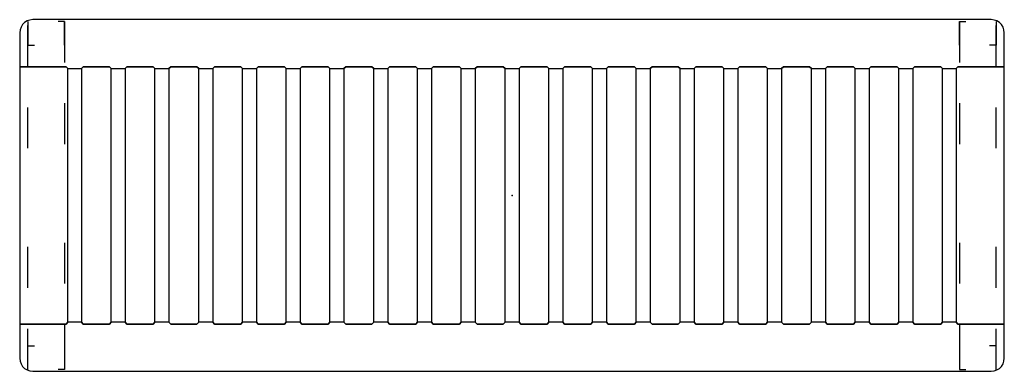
# Model space of a CAD drawing. Header units: metres. Extents: x 0.06 to 1.19, y -0.42 to -0.02.
import ezdxf

# ---------------------------------------------------------------- set-up
doc = ezdxf.new("R2010")
doc.units = ezdxf.units.M
doc.header["$MEASUREMENT"] = 0

# ---------------------------------------------------------------- blocks, each defined once
blk = doc.blocks.new('11a86378-cecb-4db5-9a8f-0d64ff059fda')
at = {"color": 8, "lineweight": 25, "true_color": 0x808080}
for p, q in [((0.0717, -0.0243), (0.0717, -0.0513)), ((0.0717, -0.0243), (0.0717, -0.0243)), ((0.0717, -0.0759), (0.0717, -0.0291)), ((0.1137, -0.0243), (0.1062, -0.0243)), ((0.1137, -0.0513), (0.1137, -0.0243)), ((0.1137, -0.0243), (0.1137, -0.0711)), ((0.1137, -0.0243), (0.1137, -0.0243)), ((1.1361, -0.0243), (1.1436, -0.0243)), ((1.1361, -0.0243), (1.1361, -0.0711)), ((1.1361, -0.0513), (1.1361, -0.0243)), ((1.1361, -0.0243), (1.1361, -0.0243)), ((1.1781, -0.0243), (1.1781, -0.0243)), ((1.1781, -0.0243), (1.1781, -0.0513)), ((1.1781, -0.0759), (1.1781, -0.0291)), ((0.0717, -0.0513), (0.0792, -0.0513)), ((0.1137, -0.0513), (0.1137, -0.0513)), ((1.1361, -0.0513), (1.1361, -0.0513)), ((1.1781, -0.0513), (1.1706, -0.0513)), ((0.0717, -0.1693), (0.0717, -0.1226)), ((0.1137, -0.1178), (0.1137, -0.1646)), ((1.1361, -0.1178), (1.1361, -0.1646)), ((1.1781, -0.1693), (1.1781, -0.1226)), ((0.0717, -0.1693), (0.0717, -0.1693)), ((1.178, -0.1693), (1.1781, -0.1693)), ((0.1137, -0.2773), (0.1137, -0.2773)), ((0.1137, -0.2773), (0.1137, -0.3241)), ((1.1361, -0.2773), (1.1361, -0.2773)), ((1.1361, -0.2773), (1.1361, -0.3241)), ((0.0717, -0.3289), (0.0717, -0.2821)), ((1.1781, -0.3289), (1.1781, -0.2821)), ((0.1137, -0.3708), (0.1137, -0.4176)), ((1.1361, -0.3708), (1.1361, -0.4176)), ((0.0717, -0.4223), (0.0717, -0.3756)), ((1.1781, -0.4223), (1.1781, -0.3756)), ((0.0717, -0.4223), (0.0717, -0.3953)), ((0.0717, -0.3953), (0.0792, -0.3953)), ((0.1137, -0.3953), (0.1137, -0.3953)), ((0.1137, -0.3953), (0.1137, -0.4223)), ((1.1361, -0.3953), (1.1361, -0.4223)), ((1.1361, -0.3953), (1.1361, -0.3953)), ((1.1781, -0.3953), (1.1706, -0.3953)), ((1.1781, -0.4223), (1.1781, -0.3953)), ((0.0717, -0.4223), (0.0717, -0.4223)), ((0.0717, -0.4223), (0.0717, -0.4223)), ((0.1137, -0.4223), (0.1062, -0.4223)), ((1.1361, -0.4223), (1.1436, -0.4223)), ((1.178, -0.4223), (1.1781, -0.4223)), ((1.1781, -0.4223), (1.1781, -0.4223))]:
    blk.add_line(p, q, dxfattribs=at)
at = {"color": 18, "lineweight": 25, "true_color": 0x000000}
for points in [[(1.1724, -0.0223), (0.0774, -0.0223), (0.074, -0.0227), (0.0709, -0.0238), (0.068, -0.0256), (0.0656, -0.028), (0.0639, -0.0308), (0.0628, -0.034), (0.0624, -0.0373), (0.0624, -0.0763), (0.1154, -0.0763), (0.1174, -0.0783), (0.1329, -0.0783), (0.1349, -0.0763), (0.1649, -0.0763), (0.1669, -0.0783), (0.1829, -0.0783), (0.1849, -0.0763), (0.2149, -0.0763), (0.2169, -0.0783), (0.2329, -0.0783), (0.2349, -0.0763), (0.2649, -0.0763), (0.2669, -0.0783), (0.2829, -0.0783), (0.2849, -0.0763), (0.3149, -0.0763), (0.3169, -0.0783), (0.3329, -0.0783), (0.3349, -0.0763), (0.3649, -0.0763), (0.3669, -0.0783), (0.3829, -0.0783), (0.3849, -0.0763), (0.4149, -0.0763), (0.4169, -0.0783), (0.4329, -0.0783), (0.4349, -0.0763), (0.4649, -0.0763), (0.4669, -0.0783), (0.4829, -0.0783), (0.4849, -0.0763), (0.5149, -0.0763), (0.5169, -0.0783), (0.5329, -0.0783), (0.5349, -0.0763), (0.5649, -0.0763), (0.5669, -0.0783), (0.5829, -0.0783), (0.5849, -0.0763), (0.6149, -0.0763), (0.6169, -0.0783), (0.6329, -0.0783), (0.6349, -0.0763), (0.6649, -0.0763), (0.6669, -0.0783), (0.6829, -0.0783), (0.6849, -0.0763), (0.7149, -0.0763), (0.7169, -0.0783), (0.7329, -0.0783), (0.7349, -0.0763), (0.7649, -0.0763), (0.7669, -0.0783), (0.7829, -0.0783), (0.7849, -0.0763), (0.8149, -0.0763), (0.8169, -0.0783), (0.8329, -0.0783), (0.8349, -0.0763), (0.8649, -0.0763), (0.8669, -0.0783), (0.8829, -0.0783), (0.8849, -0.0763), (0.9149, -0.0763), (0.9169, -0.0783), (0.9329, -0.0783), (0.9349, -0.0763), (0.9649, -0.0763), (0.9669, -0.0783), (0.9829, -0.0783), (0.9849, -0.0763), (1.0149, -0.0763), (1.0169, -0.0783), (1.0329, -0.0783), (1.0349, -0.0763), (1.0649, -0.0763), (1.0669, -0.0783), (1.0829, -0.0783), (1.0849, -0.0763), (1.1149, -0.0763), (1.1169, -0.0783), (1.1324, -0.0783), (1.1344, -0.0763), (1.1874, -0.0763), (1.1874, -0.0373), (1.187, -0.034), (1.1859, -0.0308), (1.1841, -0.028), (1.1817, -0.0256), (1.1789, -0.0238), (1.1757, -0.0227)], [(0.1174, -0.3683), (0.1174, -0.0783), (0.1154, -0.0763), (0.0624, -0.0763), (0.0624, -0.3703), (0.1154, -0.3703)], [(0.1669, -0.3683), (0.1669, -0.0783), (0.1649, -0.0763), (0.1349, -0.0763), (0.1329, -0.0783), (0.1329, -0.3683), (0.1349, -0.3703), (0.1649, -0.3703)], [(0.2149, -0.3703), (0.2169, -0.3683), (0.2169, -0.0783), (0.2149, -0.0763), (0.1849, -0.0763), (0.1829, -0.0783), (0.1829, -0.3683), (0.1849, -0.3703)], [(0.2669, -0.3683), (0.2669, -0.0783), (0.2649, -0.0763), (0.2349, -0.0763), (0.2329, -0.0783), (0.2329, -0.3683), (0.2349, -0.3703), (0.2649, -0.3703)], [(0.4169, -0.3683), (0.4169, -0.0783), (0.4149, -0.0763), (0.3849, -0.0763), (0.3829, -0.0783), (0.3829, -0.3683), (0.3849, -0.3703), (0.4149, -0.3703)], [(0.4669, -0.3683), (0.4669, -0.0783), (0.4649, -0.0763), (0.4349, -0.0763), (0.4329, -0.0783), (0.4329, -0.3683), (0.4349, -0.3703), (0.4649, -0.3703)], [(0.5169, -0.3683), (0.5169, -0.0783), (0.5149, -0.0763), (0.4849, -0.0763), (0.4829, -0.0783), (0.4829, -0.3683), (0.4849, -0.3703), (0.5149, -0.3703)], [(0.5669, -0.3683), (0.5669, -0.0783), (0.5649, -0.0763), (0.5349, -0.0763), (0.5329, -0.0783), (0.5329, -0.3683), (0.5349, -0.3703), (0.5649, -0.3703)], [(0.6169, -0.3683), (0.6169, -0.0783), (0.6149, -0.0763), (0.5849, -0.0763), (0.5829, -0.0783), (0.5829, -0.3683), (0.5849, -0.3703), (0.6149, -0.3703)], [(0.6349, -0.0763), (0.6329, -0.0783), (0.6329, -0.3683), (0.6349, -0.3703), (0.6649, -0.3703), (0.6669, -0.3683), (0.6669, -0.0783), (0.6649, -0.0763)], [(0.6849, -0.0763), (0.6829, -0.0783), (0.6829, -0.3683), (0.6849, -0.3703), (0.7149, -0.3703), (0.7169, -0.3683), (0.7169, -0.0783), (0.7149, -0.0763)], [(0.7349, -0.0763), (0.7329, -0.0783), (0.7329, -0.3683), (0.7349, -0.3703), (0.7649, -0.3703), (0.7669, -0.3683), (0.7669, -0.0783), (0.7649, -0.0763)], [(0.7849, -0.0763), (0.7829, -0.0783), (0.7829, -0.3683), (0.7849, -0.3703), (0.8149, -0.3703), (0.8169, -0.3683), (0.8169, -0.0783), (0.8149, -0.0763)], [(0.8349, -0.0763), (0.8329, -0.0783), (0.8329, -0.3683), (0.8349, -0.3703), (0.8649, -0.3703), (0.8669, -0.3683), (0.8669, -0.0783), (0.8649, -0.0763)], [(0.8849, -0.0763), (0.8829, -0.0783), (0.8829, -0.3683), (0.8849, -0.3703), (0.9149, -0.3703), (0.9169, -0.3683), (0.9169, -0.0783), (0.9149, -0.0763)], [(0.9349, -0.0763), (0.9329, -0.0783), (0.9329, -0.3683), (0.9349, -0.3703), (0.9649, -0.3703), (0.9669, -0.3683), (0.9669, -0.0783), (0.9649, -0.0763)], [(0.9849, -0.0763), (0.9829, -0.0783), (0.9829, -0.3683), (0.9849, -0.3703), (1.0149, -0.3703), (1.0169, -0.3683), (1.0169, -0.0783), (1.0149, -0.0763)], [(1.0349, -0.0763), (1.0329, -0.0783), (1.0329, -0.3683), (1.0349, -0.3703), (1.0649, -0.3703), (1.0669, -0.3683), (1.0669, -0.0783), (1.0649, -0.0763)], [(1.0849, -0.0763), (1.0829, -0.0783), (1.0829, -0.3683), (1.0849, -0.3703), (1.1149, -0.3703), (1.1169, -0.3683), (1.1169, -0.0783), (1.1149, -0.0763)], [(1.1344, -0.0763), (1.1324, -0.0783), (1.1324, -0.3683), (1.1344, -0.3703), (1.1874, -0.3703), (1.1874, -0.0763)], [(0.0624, -0.4093), (0.0628, -0.4127), (0.0639, -0.4158), (0.0656, -0.4187), (0.068, -0.4211), (0.0709, -0.4228), (0.074, -0.4239), (0.0774, -0.4243), (1.1724, -0.4243), (1.1757, -0.4239), (1.1789, -0.4228), (1.1817, -0.4211), (1.1841, -0.4187), (1.1859, -0.4158), (1.187, -0.4127), (1.1874, -0.4093), (1.1874, -0.3703), (1.1344, -0.3703), (1.1324, -0.3683), (1.1169, -0.3683), (1.1149, -0.3703), (1.0849, -0.3703), (1.0829, -0.3683), (1.0669, -0.3683), (1.0649, -0.3703), (1.0349, -0.3703), (1.0329, -0.3683), (1.0169, -0.3683), (1.0149, -0.3703), (0.9849, -0.3703), (0.9829, -0.3683), (0.9669, -0.3683), (0.9649, -0.3703), (0.9349, -0.3703), (0.9329, -0.3683), (0.9169, -0.3683), (0.9149, -0.3703), (0.8849, -0.3703), (0.8829, -0.3683), (0.8669, -0.3683), (0.8649, -0.3703), (0.8349, -0.3703), (0.8329, -0.3683), (0.8169, -0.3683), (0.8149, -0.3703), (0.7849, -0.3703), (0.7829, -0.3683), (0.7669, -0.3683), (0.7649, -0.3703), (0.7349, -0.3703), (0.7329, -0.3683), (0.7169, -0.3683), (0.7149, -0.3703), (0.6849, -0.3703), (0.6829, -0.3683), (0.6669, -0.3683), (0.6649, -0.3703), (0.6349, -0.3703), (0.6329, -0.3683), (0.6169, -0.3683), (0.6149, -0.3703), (0.5849, -0.3703), (0.5829, -0.3683), (0.5669, -0.3683), (0.5649, -0.3703), (0.5349, -0.3703), (0.5329, -0.3683), (0.5169, -0.3683), (0.5149, -0.3703), (0.4849, -0.3703), (0.4829, -0.3683), (0.4669, -0.3683), (0.4649, -0.3703), (0.4349, -0.3703), (0.4329, -0.3683), (0.4169, -0.3683), (0.4149, -0.3703), (0.3849, -0.3703), (0.3829, -0.3683), (0.3669, -0.3683), (0.3649, -0.3703), (0.3349, -0.3703), (0.3329, -0.3683), (0.3169, -0.3683), (0.3149, -0.3703), (0.2849, -0.3703), (0.2829, -0.3683), (0.2669, -0.3683), (0.2649, -0.3703), (0.2349, -0.3703), (0.2329, -0.3683), (0.2169, -0.3683), (0.2149, -0.3703), (0.1849, -0.3703), (0.1829, -0.3683), (0.1669, -0.3683), (0.1649, -0.3703), (0.1349, -0.3703), (0.1329, -0.3683), (0.1174, -0.3683), (0.1154, -0.3703), (0.0624, -0.3703)]]:
    blk.add_lwpolyline(points, close=True, dxfattribs=at)
for points in [[(0.3169, -0.3683), (0.3169, -0.0783), (0.3149, -0.0763), (0.2849, -0.0763), (0.2829, -0.0783), (0.2829, -0.3683), (0.2849, -0.3703), (0.3149, -0.3703), (0.3169, -0.3683)], [(0.3669, -0.3683), (0.3669, -0.0783), (0.3649, -0.0763), (0.3349, -0.0763), (0.3329, -0.0783), (0.3329, -0.3683), (0.3349, -0.3703), (0.3649, -0.3703), (0.3669, -0.3683)]]:
    blk.add_lwpolyline(points, dxfattribs=at)
at = {"color": 1, "true_color": 0xff0000}
blk.add_point((0.6249, -0.2233), dxfattribs=at)
blk.add_point((0.6249, -0.2233), dxfattribs=at)
blk.add_point((0.6249, -0.2233), dxfattribs=at)
blk.add_point((0.6249, -0.2233), dxfattribs=at)
blk = doc.blocks.new('032e817b-5243-49ad-ac46-70b3d561b8bb')
blk.add_blockref('11a86378-cecb-4db5-9a8f-0d64ff059fda', (0, 0))

msp = doc.modelspace()

# ---------------------------------------------------------------- block references
msp.add_blockref('032e817b-5243-49ad-ac46-70b3d561b8bb', (0, 0))

doc.saveas('drawing.dxf')
